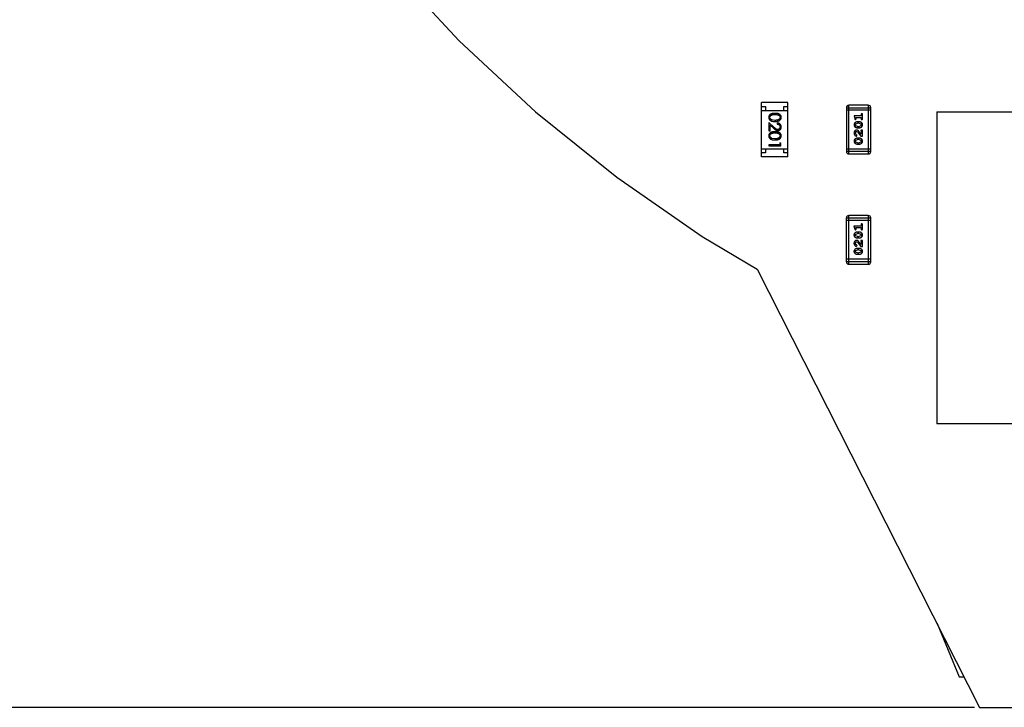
# Model space of a CAD drawing. Header units: millimetres. Extents: x -1 to 131, y 28 to 92.
# Tile 3 of 41: x 95 to 107, y 28 to 36. Entities that reach past the tile are written whole.
import ezdxf

# ---------------------------------------------------------------- set-up
doc = ezdxf.new("R2010")
doc.units = ezdxf.units.MM
doc.header["$LTSCALE"] = 1.21
doc.header["$MEASUREMENT"] = 0
doc.header["$PDMODE"] = 3
doc.header["$PDSIZE"] = 0.3125
doc.layers.get('0').update_dxf_attribs({"linetype": 'CONTINUOUS'})
doc.layers.get('DEFPOINTS').update_dxf_attribs({"linetype": 'CONTINUOUS'})
doc.layers.add('Dim', color=3, linetype='CONTINUOUS', lineweight=25)
doc.styles.get("Standard").update_dxf_attribs({"font": 'txt', "width": 0.8})
doc.dimstyles.get("Standard").update_dxf_attribs({"dimtxt": 0.15625, "dimasz": 0.1875, "dimexe": 0.125, "dimexo": 0.0625, "dimgap": 0.09, "dimtad": 0, "dimtih": 1, "dimtoh": 1, "dimzin": 4, "dimdsep": 46, "dimtxsty": 'Standard', "dimblk": '_FILLED', "dimblk1": '_FILLED', "dimblk2": '_FILLED', "dimcen": 0.09, "dimazin": 1, "dimtp": 0.01, "dimtm": 0.01, "dimtfac": 1, "dimtofl": 0, "dimtmove": 0, "dimatfit": 3, "dimldrblk": '_FILLED', "dimfxl": 1, "dimtolj": 1, "dimtzin": 4, "dimarcsym": 0})

# ---------------------------------------------------------------- blocks, each defined once
blk = doc.blocks.new('_FILLED')
at = {"color": 0, "linetype": 'ByBlock'}
blk.add_solid([(0, 0), (-1, 0.167), (-1, -0.167)], dxfattribs=at)
blk = doc.blocks.new('*D29')
at = {"color": 0, "linetype": 'ByBlock', "lineweight": -2}
for p, q in [((97.897, 42.365), (90.056, 42.365)), ((90.181, 42.365), (90.181, 36.548)), ((90.181, 27.617), (90.181, 33.435)), ((106.492, 27.617), (90.056, 27.617))]:
    blk.add_line(p, q, dxfattribs=at)
at = {"layer": 'DEFPOINTS', "color": 0, "linetype": 'ByBlock'}
for p in [(97.96, 42.365), (106.555, 27.617)]:
    blk.add_point(p, dxfattribs=at)
at = {"color": 0, "linetype": 'ByBlock', "lineweight": -2}
for p, rotation in [((90.181, 42.365), 90), ((90.181, 27.617), 270)]:
    blk.add_blockref('_FILLED', p, dxfattribs=dict(at, rotation=rotation))
at = {"color": 0, "linetype": 'ByBlock', "lineweight": -2, "insert": (90.181, 34.991), "char_height": 1, "attachment_point": 5, "rotation": 90}
blk.add_mtext('\\A1;14.75', dxfattribs=at)
blk = doc.blocks.new('*D30')
at = {"color": 0, "linetype": 'ByBlock', "lineweight": -2}
for p, q in [((101.122, 58.665), (87.635, 58.665)), ((87.76, 58.665), (87.76, 44.631)), ((87.76, 27.617), (87.76, 41.651)), ((106.492, 27.617), (87.635, 27.617))]:
    blk.add_line(p, q, dxfattribs=at)
at = {"layer": 'DEFPOINTS', "color": 0, "linetype": 'ByBlock'}
for p in [(101.185, 58.665), (106.555, 27.617)]:
    blk.add_point(p, dxfattribs=at)
at = {"color": 0, "linetype": 'ByBlock', "lineweight": -2}
for p, rotation in [((87.76, 58.665), 90), ((87.76, 27.617), 270)]:
    blk.add_blockref('_FILLED', p, dxfattribs=dict(at, rotation=rotation))
at = {"color": 0, "linetype": 'ByBlock', "lineweight": -2, "insert": (87.76, 43.141), "char_height": 1, "attachment_point": 5, "rotation": 90}
blk.add_mtext('\\A1;31.05', dxfattribs=at)

msp = doc.modelspace()

# ---------------------------------------------------------------- linework, layer by layer
at = {"color": 7, "linetype": 'Continuous'}
for p, q in [((99.157, 36.909), (100.045, 35.955)), ((100.045, 35.955), (100.999, 35.066)), ((104.154, 35.183), (103.824, 35.183)), ((103.824, 34.503), (103.824, 35.183)), ((103.824, 35.133), (103.874, 35.133)), ((103.874, 35.133), (103.874, 35.083)), ((104.104, 35.133), (104.154, 35.133)), ((104.104, 35.083), (104.104, 35.133)), ((104.154, 34.503), (104.154, 35.183)), ((104.888, 35.118), (105.193, 35.118)), ((104.888, 35.118), (104.888, 34.569)), ((105.162, 35.148), (104.918, 35.148)), ((104.918, 34.539), (104.918, 35.148)), ((105.162, 35.148), (105.162, 34.539)), ((105.193, 34.569), (105.193, 35.118)), ((100.999, 35.066), (102.014, 34.248)), ((103.824, 35.083), (104.154, 35.083)), ((105.193, 35.087), (104.888, 35.087)), ((105.072, 35.015), (104.984, 35.015)), ((104.984, 35.015), (104.994, 34.978)), ((105.007, 34.997), (105.072, 34.997)), ((105.011, 34.982), (105.007, 34.997)), ((105.072, 35.032), (105.072, 35.015)), ((105.072, 34.997), (105.072, 34.98)), ((105.089, 34.98), (105.089, 35.032)), ((106.021, 35.065), (107.521, 35.065)), ((106.021, 35.065), (106.021, 31.165)), ((103.982, 34.874), (103.919, 34.932)), ((103.919, 34.932), (103.919, 34.83)), ((103.935, 34.9), (103.975, 34.862)), ((103.935, 34.83), (103.935, 34.9)), ((103.994, 34.959), (103.957, 34.965)), ((104.023, 34.926), (104.023, 34.913)), ((105.001, 34.904), (105.006, 34.916)), ((105.007, 34.891), (105.001, 34.904)), ((105.003, 34.969), (105.012, 34.977)), ((105.006, 34.916), (105.029, 34.924)), ((105.029, 34.884), (105.007, 34.891)), ((105.012, 34.977), (105.011, 34.982)), ((105.046, 34.941), (105.028, 34.941)), ((105.028, 34.867), (105.046, 34.867)), ((105.046, 34.924), (105.029, 34.924)), ((105.029, 34.884), (105.046, 34.884)), ((105.046, 34.924), (105.068, 34.916)), ((105.068, 34.892), (105.046, 34.884)), ((105.068, 34.916), (105.073, 34.904)), ((105.073, 34.904), (105.068, 34.892)), ((103.919, 34.83), (103.935, 34.83)), ((105.006, 34.785), (105.001, 34.8)), ((105.015, 34.78), (105.006, 34.785)), ((105.013, 34.763), (105.021, 34.772)), ((105.015, 34.82), (105.025, 34.815)), ((105.021, 34.772), (105.015, 34.78)), ((105.025, 34.815), (105.07, 34.76)), ((105.072, 34.787), (105.045, 34.82)), ((105.069, 34.828), (105.072, 34.823)), ((105.07, 34.76), (105.089, 34.76)), ((105.072, 34.823), (105.072, 34.787)), ((105.089, 34.837), (105.081, 34.837)), ((105.089, 34.76), (105.089, 34.837)), ((104.054, 34.655), (103.919, 34.655)), ((103.919, 34.655), (103.919, 34.642)), ((103.919, 34.642), (104.069, 34.642)), ((103.994, 34.728), (103.957, 34.734)), ((104.069, 34.669), (104.054, 34.678)), ((104.054, 34.678), (104.054, 34.655)), ((104.069, 34.642), (104.069, 34.669)), ((105.001, 34.699), (105.006, 34.711)), ((105.007, 34.687), (105.001, 34.699)), ((105.006, 34.711), (105.029, 34.719)), ((105.029, 34.68), (105.007, 34.687)), ((105.046, 34.736), (105.028, 34.736)), ((105.028, 34.662), (105.046, 34.662)), ((105.046, 34.719), (105.029, 34.719)), ((105.029, 34.68), (105.046, 34.68)), ((105.046, 34.719), (105.068, 34.712)), ((105.068, 34.687), (105.046, 34.68)), ((105.068, 34.712), (105.073, 34.699)), ((105.073, 34.699), (105.068, 34.687)), ((103.824, 34.603), (104.154, 34.603)), ((103.874, 34.553), (103.824, 34.553)), ((104.154, 34.503), (103.824, 34.503)), ((103.874, 34.603), (103.874, 34.553)), ((104.104, 34.553), (104.104, 34.603)), ((104.154, 34.553), (104.104, 34.553)), ((105.193, 34.599), (104.888, 34.599)), ((105.193, 34.569), (104.888, 34.569)), ((104.918, 34.539), (105.162, 34.539)), ((102.014, 34.248), (103.085, 33.505)), ((105.162, 33.769), (104.918, 33.769)), ((104.918, 33.16), (104.918, 33.769)), ((105.162, 33.769), (105.162, 33.16)), ((104.887, 33.739), (105.192, 33.739)), ((104.887, 33.739), (104.887, 33.19)), ((105.192, 33.708), (104.887, 33.708)), ((105.071, 33.636), (104.983, 33.636)), ((104.983, 33.636), (104.993, 33.599)), ((105.071, 33.653), (105.071, 33.636)), ((105.089, 33.601), (105.089, 33.653)), ((105.192, 33.19), (105.192, 33.739)), ((105, 33.525), (105.006, 33.537)), ((105.006, 33.513), (105, 33.525)), ((105.002, 33.59), (105.011, 33.598)), ((105.006, 33.619), (105.071, 33.619)), ((105.01, 33.604), (105.006, 33.619)), ((105.006, 33.537), (105.028, 33.545)), ((105.028, 33.505), (105.006, 33.513)), ((105.011, 33.598), (105.01, 33.604)), ((105.046, 33.562), (105.028, 33.562)), ((105.045, 33.545), (105.028, 33.545)), ((105.028, 33.505), (105.045, 33.505)), ((105.045, 33.545), (105.067, 33.537)), ((105.068, 33.513), (105.045, 33.505)), ((105.067, 33.537), (105.073, 33.525)), ((105.073, 33.525), (105.068, 33.513)), ((105.071, 33.619), (105.071, 33.601)), ((103.085, 33.505), (103.771, 33.099)), ((105.006, 33.407), (105, 33.421)), ((105.014, 33.402), (105.006, 33.407)), ((105.013, 33.384), (105.021, 33.393)), ((105.021, 33.393), (105.014, 33.402)), ((105.015, 33.441), (105.025, 33.436)), ((105.025, 33.436), (105.07, 33.381)), ((105.028, 33.488), (105.046, 33.488)), ((105.071, 33.408), (105.044, 33.441)), ((105.068, 33.45), (105.071, 33.444)), ((105.071, 33.444), (105.071, 33.408)), ((105.089, 33.458), (105.081, 33.458)), ((105.089, 33.381), (105.089, 33.458)), ((105, 33.32), (105.006, 33.333)), ((105.006, 33.308), (105, 33.32)), ((105.006, 33.333), (105.028, 33.34)), ((105.028, 33.301), (105.006, 33.308)), ((105.046, 33.358), (105.028, 33.358)), ((105.045, 33.34), (105.028, 33.34)), ((105.028, 33.301), (105.045, 33.301)), ((105.028, 33.284), (105.046, 33.284)), ((105.045, 33.34), (105.067, 33.333)), ((105.068, 33.309), (105.045, 33.301)), ((105.067, 33.333), (105.073, 33.321)), ((105.073, 33.321), (105.068, 33.309)), ((105.07, 33.381), (105.089, 33.381)), ((105.192, 33.221), (104.887, 33.221)), ((105.192, 33.19), (104.887, 33.19)), ((104.918, 33.16), (105.162, 33.16)), ((103.771, 33.099), (106.555, 27.617)), ((107.521, 31.165), (106.021, 31.165)), ((106.023, 28.664), (106.298, 28)), ((106.298, 28), (106.36, 28)), ((106.555, 27.617), (119.361, 27.617))]:
    msp.add_line(p, q, dxfattribs=at)
for centre, start, end in [((104.918, 35.118), 90, 180), ((105.162, 35.118), 0, 90), ((104.918, 34.569), 180, 270), ((105.162, 34.569), 270, 0), ((104.918, 33.739), 90, 180), ((105.162, 33.739), 0, 90), ((104.918, 33.19), 180, 270), ((105.162, 33.19), 270, 0)]:
    msp.add_arc(centre, 0.0305, start, end, dxfattribs=at)
for points, knots in [([(103.994, 35.047), (103.992, 35.047), (103.987, 35.047), (103.981, 35.047), (103.974, 35.046), (103.968, 35.046), (103.963, 35.045), (103.958, 35.044), (103.953, 35.042), (103.949, 35.041), (103.945, 35.039), (103.941, 35.037), (103.937, 35.035), (103.934, 35.033), (103.931, 35.031), (103.928, 35.028), (103.926, 35.026), (103.924, 35.023), (103.922, 35.02), (103.92, 35.017), (103.919, 35.014), (103.918, 35.011), (103.917, 35.007), (103.916, 35.004), (103.916, 35.001), (103.916, 34.998), (103.916, 34.997)], [0, 0, 0, 0, 0.068113, 0.132564, 0.193427, 0.250218, 0.303569, 0.353576, 0.400235, 0.443586, 0.484619, 0.524292, 0.56238, 0.599049, 0.63494, 0.669782, 0.704009, 0.737842, 0.771098, 0.803896, 0.836415, 0.868639, 0.900715, 0.933378, 0.966213, 1, 1, 1, 1]), ([(103.916, 34.997), (103.916, 34.996), (103.916, 34.994), (103.916, 34.99), (103.917, 34.987), (103.918, 34.983), (103.919, 34.98), (103.92, 34.977), (103.922, 34.974), (103.924, 34.971), (103.926, 34.968), (103.929, 34.965), (103.932, 34.963), (103.935, 34.96), (103.938, 34.958), (103.942, 34.956), (103.945, 34.954), (103.949, 34.952), (103.954, 34.95), (103.959, 34.949), (103.964, 34.948), (103.969, 34.947), (103.975, 34.946), (103.981, 34.946), (103.988, 34.945), (103.992, 34.945), (103.994, 34.945)], [0, 0, 0, 0, 0.033824, 0.067298, 0.10028, 0.133019, 0.165736, 0.198792, 0.232372, 0.266409, 0.301016, 0.336196, 0.371972, 0.408574, 0.446394, 0.485225, 0.525372, 0.567224, 0.611081, 0.65775, 0.70702, 0.759235, 0.814484, 0.873227, 0.934937, 1, 1, 1, 1]), ([(103.931, 34.997), (103.931, 34.998), (103.931, 35.002), (103.933, 35.007), (103.935, 35.011), (103.937, 35.015), (103.939, 35.018), (103.941, 35.02), (103.943, 35.022), (103.946, 35.024), (103.948, 35.025), (103.951, 35.027), (103.954, 35.028), (103.957, 35.029), (103.96, 35.03), (103.964, 35.031), (103.968, 35.032), (103.973, 35.033), (103.978, 35.033), (103.983, 35.034), (103.989, 35.034), (103.992, 35.034), (103.994, 35.034)], [0, 0, 0, 0, 0.060034, 0.120278, 0.182348, 0.247919, 0.281641, 0.315701, 0.350322, 0.385703, 0.421819, 0.459196, 0.497866, 0.538301, 0.58121, 0.628183, 0.679403, 0.734699, 0.794074, 0.858416, 0.927049, 1, 1, 1, 1]), ([(103.957, 34.965), (103.956, 34.965), (103.954, 34.966), (103.951, 34.967), (103.948, 34.968), (103.945, 34.97), (103.943, 34.972), (103.941, 34.974), (103.939, 34.976), (103.937, 34.978), (103.934, 34.982), (103.932, 34.987), (103.931, 34.992), (103.931, 34.995), (103.931, 34.997)], [0, 0, 0, 0, 0.075949, 0.148549, 0.218996, 0.286119, 0.351826, 0.416074, 0.478265, 0.540325, 0.660405, 0.774606, 0.887187, 1, 1, 1, 1]), ([(104.073, 34.997), (104.073, 34.998), (104.073, 35.001), (104.073, 35.004), (104.072, 35.008), (104.071, 35.011), (104.07, 35.014), (104.069, 35.017), (104.067, 35.02), (104.065, 35.023), (104.063, 35.026), (104.06, 35.029), (104.058, 35.031), (104.055, 35.033), (104.051, 35.036), (104.048, 35.038), (104.044, 35.039), (104.04, 35.041), (104.036, 35.043), (104.031, 35.044), (104.026, 35.045), (104.021, 35.046), (104.015, 35.046), (104.008, 35.047), (104.001, 35.047), (103.997, 35.047), (103.994, 35.047)], [0, 0, 0, 0, 0.033742, 0.066533, 0.099153, 0.13154, 0.164087, 0.196563, 0.229707, 0.263315, 0.297504, 0.331686, 0.366482, 0.4021, 0.438958, 0.476748, 0.515985, 0.556589, 0.599519, 0.645765, 0.695487, 0.748721, 0.805687, 0.866754, 0.931405, 1, 1, 1, 1]), ([(103.994, 35.034), (103.996, 35.034), (104, 35.034), (104.006, 35.034), (104.011, 35.033), (104.016, 35.033), (104.021, 35.032), (104.025, 35.031), (104.029, 35.03), (104.032, 35.029), (104.035, 35.028), (104.038, 35.027), (104.041, 35.025), (104.043, 35.024), (104.046, 35.022), (104.048, 35.02), (104.05, 35.018), (104.052, 35.015), (104.054, 35.011), (104.056, 35.007), (104.058, 35.002), (104.058, 34.998), (104.058, 34.997)], [0, 0, 0, 0, 0.073302, 0.142286, 0.206253, 0.266017, 0.321612, 0.372532, 0.419497, 0.462398, 0.502825, 0.541489, 0.579034, 0.615143, 0.650298, 0.684912, 0.718701, 0.752189, 0.817245, 0.879117, 0.939613, 1, 1, 1, 1]), ([(104.058, 34.997), (104.058, 34.995), (104.058, 34.992), (104.056, 34.987), (104.054, 34.982), (104.052, 34.979), (104.05, 34.976), (104.048, 34.974), (104.045, 34.972), (104.043, 34.97), (104.04, 34.968), (104.037, 34.967), (104.034, 34.965), (104.031, 34.964), (104.027, 34.963), (104.023, 34.962), (104.019, 34.961), (104.014, 34.96), (104.01, 34.96), (104.005, 34.959), (104, 34.959), (103.996, 34.959), (103.994, 34.959)], [0, 0, 0, 0, 0.059689, 0.119507, 0.181075, 0.246162, 0.279894, 0.314468, 0.350403, 0.387474, 0.426147, 0.466624, 0.508745, 0.553328, 0.600058, 0.649177, 0.700552, 0.754894, 0.811825, 0.871514, 0.934319, 1, 1, 1, 1]), ([(103.994, 34.945), (103.997, 34.945), (104.001, 34.945), (104.008, 34.946), (104.014, 34.946), (104.02, 34.947), (104.025, 34.948), (104.03, 34.949), (104.035, 34.951), (104.04, 34.952), (104.044, 34.954), (104.047, 34.956), (104.051, 34.958), (104.054, 34.96), (104.057, 34.963), (104.06, 34.965), (104.063, 34.968), (104.065, 34.971), (104.067, 34.974), (104.069, 34.977), (104.07, 34.98), (104.071, 34.983), (104.072, 34.987), (104.073, 34.99), (104.073, 34.994), (104.073, 34.996), (104.073, 34.997)], [0, 0, 0, 0, 0.065278, 0.127205, 0.186168, 0.241675, 0.294115, 0.343609, 0.390387, 0.434463, 0.476646, 0.517002, 0.555936, 0.593716, 0.630057, 0.665601, 0.700745, 0.734917, 0.768681, 0.802087, 0.834849, 0.867433, 0.900138, 0.932806, 0.966212, 1, 1, 1, 1]), ([(105.08, 35.043), (105.08, 35.043), (105.079, 35.043), (105.077, 35.042), (105.075, 35.042), (105.074, 35.04), (105.073, 35.039), (105.072, 35.037), (105.072, 35.035), (105.072, 35.033), (105.072, 35.032)], [0, 0, 0, 0, 0.11517, 0.223509, 0.328254, 0.438012, 0.553651, 0.682263, 0.830856, 1, 1, 1, 1]), ([(105.089, 35.032), (105.089, 35.033), (105.089, 35.035), (105.089, 35.037), (105.088, 35.039), (105.087, 35.04), (105.085, 35.042), (105.084, 35.042), (105.082, 35.043), (105.081, 35.043), (105.08, 35.043)], [0, 0, 0, 0, 0.169012, 0.317488, 0.445429, 0.560977, 0.67065, 0.776666, 0.88492, 1, 1, 1, 1]), ([(103.975, 34.862), (103.976, 34.861), (103.979, 34.858), (103.984, 34.854), (103.988, 34.851), (103.992, 34.847), (103.995, 34.845), (103.999, 34.842), (104.002, 34.84), (104.006, 34.838), (104.01, 34.835), (104.016, 34.833), (104.022, 34.832), (104.027, 34.832), (104.029, 34.832)], [0, 0, 0, 0, 0.09953, 0.192079, 0.277712, 0.357454, 0.429648, 0.495771, 0.555538, 0.608657, 0.707578, 0.804328, 0.901298, 1, 1, 1, 1]), ([(104.027, 34.845), (104.026, 34.845), (104.023, 34.846), (104.018, 34.847), (104.013, 34.848), (104.009, 34.85), (104.006, 34.852), (104.004, 34.854), (104.001, 34.857), (103.997, 34.859), (103.994, 34.862), (103.99, 34.866), (103.986, 34.87), (103.983, 34.872), (103.982, 34.874)], [0, 0, 0, 0, 0.088014, 0.174976, 0.2638, 0.355443, 0.406413, 0.465519, 0.533076, 0.609353, 0.693899, 0.787171, 0.889197, 1, 1, 1, 1]), ([(104.073, 34.877), (104.073, 34.879), (104.073, 34.882), (104.072, 34.887), (104.071, 34.892), (104.07, 34.896), (104.068, 34.9), (104.065, 34.904), (104.063, 34.908), (104.059, 34.912), (104.056, 34.915), (104.052, 34.918), (104.048, 34.92), (104.043, 34.922), (104.039, 34.924), (104.034, 34.925), (104.029, 34.926), (104.025, 34.926), (104.023, 34.926)], [0, 0, 0, 0, 0.06445, 0.126725, 0.187421, 0.247417, 0.306749, 0.366595, 0.427749, 0.490235, 0.553031, 0.614805, 0.676505, 0.738096, 0.801021, 0.864897, 0.931209, 1, 1, 1, 1]), ([(104.023, 34.913), (104.025, 34.913), (104.027, 34.912), (104.031, 34.912), (104.035, 34.911), (104.038, 34.909), (104.041, 34.908), (104.044, 34.906), (104.046, 34.904), (104.049, 34.902), (104.051, 34.899), (104.053, 34.897), (104.054, 34.894), (104.056, 34.891), (104.057, 34.888), (104.057, 34.885), (104.058, 34.881), (104.058, 34.879), (104.058, 34.878)], [0, 0, 0, 0, 0.073648, 0.143686, 0.210962, 0.275557, 0.338064, 0.399311, 0.4594, 0.51934, 0.579024, 0.637809, 0.695959, 0.754122, 0.813113, 0.873453, 0.935561, 1, 1, 1, 1]), ([(104.058, 34.878), (104.058, 34.877), (104.058, 34.875), (104.057, 34.871), (104.057, 34.868), (104.056, 34.865), (104.054, 34.862), (104.053, 34.86), (104.051, 34.857), (104.049, 34.855), (104.047, 34.853), (104.044, 34.851), (104.042, 34.849), (104.039, 34.848), (104.036, 34.847), (104.033, 34.846), (104.031, 34.845), (104.028, 34.845), (104.027, 34.845)], [0, 0, 0, 0, 0.068027, 0.133505, 0.19695, 0.26027, 0.322741, 0.384982, 0.448465, 0.513424, 0.578224, 0.640011, 0.700094, 0.760067, 0.819012, 0.877878, 0.938035, 1, 1, 1, 1]), ([(104.029, 34.832), (104.03, 34.832), (104.033, 34.832), (104.037, 34.833), (104.042, 34.834), (104.046, 34.835), (104.049, 34.837), (104.053, 34.839), (104.057, 34.841), (104.06, 34.844), (104.063, 34.848), (104.066, 34.851), (104.068, 34.855), (104.07, 34.859), (104.071, 34.863), (104.073, 34.868), (104.073, 34.872), (104.073, 34.876), (104.073, 34.877)], [0, 0, 0, 0, 0.06271, 0.123347, 0.183401, 0.242828, 0.302097, 0.36242, 0.423725, 0.487032, 0.550491, 0.612709, 0.674265, 0.73617, 0.799211, 0.863483, 0.930525, 1, 1, 1, 1]), ([(105.028, 34.941), (105.027, 34.941), (105.025, 34.941), (105.022, 34.94), (105.019, 34.94), (105.016, 34.939), (105.013, 34.938), (105.01, 34.937), (105.007, 34.936), (105.004, 34.934), (105.001, 34.933), (104.998, 34.931), (104.996, 34.93), (104.994, 34.928), (104.992, 34.926), (104.99, 34.924), (104.989, 34.923), (104.987, 34.92), (104.986, 34.917), (104.985, 34.913), (104.984, 34.908), (104.984, 34.905), (104.984, 34.904)], [0, 0, 0, 0, 0.049855, 0.099516, 0.148482, 0.19758, 0.246804, 0.296268, 0.346517, 0.397047, 0.446826, 0.49336, 0.537801, 0.579207, 0.617974, 0.654833, 0.689171, 0.722088, 0.786392, 0.853518, 0.924186, 1, 1, 1, 1]), ([(104.984, 34.904), (104.984, 34.902), (104.984, 34.899), (104.984, 34.895), (104.986, 34.892), (104.987, 34.888), (104.989, 34.885), (104.992, 34.882), (104.995, 34.879), (104.998, 34.876), (105.002, 34.874), (105.005, 34.872), (105.009, 34.871), (105.013, 34.869), (105.017, 34.868), (105.02, 34.867), (105.024, 34.867), (105.027, 34.867), (105.028, 34.867)], [0, 0, 0, 0, 0.06692, 0.130834, 0.19258, 0.252759, 0.312631, 0.373411, 0.436359, 0.501894, 0.568244, 0.632472, 0.69556, 0.757163, 0.818592, 0.878885, 0.939235, 1, 1, 1, 1]), ([(104.994, 34.978), (104.994, 34.977), (104.994, 34.976), (104.995, 34.974), (104.996, 34.972), (104.997, 34.971), (104.998, 34.97), (105, 34.97), (105.001, 34.969), (105.002, 34.969), (105.003, 34.969)], [0, 0, 0, 0, 0.187321, 0.344927, 0.475328, 0.579604, 0.674244, 0.773631, 0.882025, 1, 1, 1, 1]), ([(105.091, 34.904), (105.091, 34.905), (105.091, 34.908), (105.09, 34.912), (105.089, 34.916), (105.087, 34.92), (105.085, 34.923), (105.083, 34.926), (105.08, 34.929), (105.076, 34.931), (105.073, 34.934), (105.069, 34.935), (105.065, 34.937), (105.061, 34.939), (105.058, 34.94), (105.054, 34.94), (105.05, 34.941), (105.047, 34.941), (105.046, 34.941)], [0, 0, 0, 0, 0.067217, 0.131051, 0.19272, 0.252824, 0.312745, 0.373449, 0.436041, 0.501494, 0.567761, 0.632087, 0.695096, 0.757109, 0.817993, 0.878657, 0.939311, 1, 1, 1, 1]), ([(105.046, 34.867), (105.047, 34.867), (105.049, 34.867), (105.052, 34.867), (105.056, 34.868), (105.059, 34.868), (105.062, 34.869), (105.065, 34.87), (105.068, 34.872), (105.07, 34.873), (105.073, 34.875), (105.076, 34.876), (105.078, 34.878), (105.08, 34.88), (105.082, 34.881), (105.084, 34.883), (105.085, 34.885), (105.087, 34.887), (105.088, 34.89), (105.09, 34.895), (105.09, 34.899), (105.091, 34.902), (105.091, 34.904)], [0, 0, 0, 0, 0.049886, 0.09882, 0.148132, 0.19689, 0.246038, 0.295176, 0.345305, 0.395692, 0.445312, 0.491875, 0.535813, 0.577009, 0.616081, 0.652689, 0.687585, 0.720206, 0.785062, 0.85223, 0.923759, 1, 1, 1, 1]), ([(105.072, 34.98), (105.072, 34.979), (105.072, 34.978), (105.072, 34.975), (105.073, 34.973), (105.074, 34.972), (105.075, 34.971), (105.077, 34.97), (105.079, 34.969), (105.08, 34.969), (105.08, 34.969)], [0, 0, 0, 0, 0.169102, 0.317658, 0.446239, 0.563118, 0.671828, 0.776546, 0.884858, 1, 1, 1, 1]), ([(105.08, 34.969), (105.081, 34.969), (105.082, 34.969), (105.084, 34.97), (105.085, 34.971), (105.087, 34.972), (105.088, 34.973), (105.089, 34.975), (105.089, 34.978), (105.089, 34.979), (105.089, 34.98)], [0, 0, 0, 0, 0.115051, 0.223278, 0.329269, 0.437893, 0.554681, 0.682591, 0.83103, 1, 1, 1, 1]), ([(103.994, 34.817), (103.992, 34.817), (103.987, 34.817), (103.981, 34.816), (103.974, 34.816), (103.968, 34.815), (103.963, 34.814), (103.958, 34.813), (103.953, 34.812), (103.949, 34.81), (103.945, 34.808), (103.941, 34.807), (103.937, 34.805), (103.934, 34.802), (103.931, 34.8), (103.928, 34.798), (103.926, 34.795), (103.924, 34.792), (103.922, 34.789), (103.92, 34.786), (103.919, 34.783), (103.918, 34.78), (103.917, 34.777), (103.916, 34.773), (103.916, 34.77), (103.916, 34.768), (103.916, 34.766)], [0, 0, 0, 0, 0.068113, 0.132564, 0.193427, 0.250218, 0.303569, 0.353576, 0.400235, 0.443586, 0.484619, 0.524292, 0.56238, 0.599049, 0.63494, 0.669782, 0.704009, 0.737842, 0.771098, 0.803896, 0.836415, 0.868639, 0.900715, 0.933378, 0.966213, 1, 1, 1, 1]), ([(103.916, 34.766), (103.916, 34.765), (103.916, 34.763), (103.916, 34.759), (103.917, 34.756), (103.918, 34.753), (103.919, 34.749), (103.92, 34.746), (103.922, 34.743), (103.924, 34.74), (103.926, 34.737), (103.929, 34.734), (103.932, 34.732), (103.935, 34.729), (103.938, 34.727), (103.942, 34.725), (103.945, 34.723), (103.949, 34.721), (103.954, 34.72), (103.959, 34.718), (103.964, 34.717), (103.969, 34.716), (103.975, 34.716), (103.981, 34.715), (103.988, 34.715), (103.992, 34.715), (103.994, 34.715)], [0, 0, 0, 0, 0.033824, 0.067298, 0.10028, 0.133019, 0.165736, 0.198792, 0.232372, 0.266409, 0.301016, 0.336196, 0.371972, 0.408574, 0.446394, 0.485225, 0.525372, 0.567224, 0.611081, 0.65775, 0.70702, 0.759235, 0.814484, 0.873227, 0.934937, 1, 1, 1, 1]), ([(103.931, 34.766), (103.931, 34.768), (103.931, 34.771), (103.933, 34.776), (103.935, 34.781), (103.937, 34.784), (103.939, 34.787), (103.941, 34.789), (103.943, 34.791), (103.946, 34.793), (103.948, 34.794), (103.951, 34.796), (103.954, 34.797), (103.957, 34.799), (103.96, 34.8), (103.964, 34.801), (103.968, 34.801), (103.973, 34.802), (103.978, 34.802), (103.983, 34.803), (103.989, 34.803), (103.992, 34.803), (103.994, 34.803)], [0, 0, 0, 0, 0.060034, 0.120278, 0.182348, 0.247919, 0.281641, 0.315701, 0.350322, 0.385703, 0.421819, 0.459196, 0.497866, 0.538301, 0.58121, 0.628183, 0.679403, 0.734699, 0.794074, 0.858416, 0.927049, 1, 1, 1, 1]), ([(103.957, 34.734), (103.956, 34.734), (103.954, 34.735), (103.951, 34.736), (103.948, 34.738), (103.945, 34.739), (103.943, 34.741), (103.941, 34.743), (103.939, 34.745), (103.937, 34.748), (103.934, 34.751), (103.932, 34.756), (103.931, 34.761), (103.931, 34.764), (103.931, 34.766)], [0, 0, 0, 0, 0.075949, 0.148549, 0.218996, 0.286119, 0.351826, 0.416074, 0.478265, 0.540325, 0.660405, 0.774606, 0.887187, 1, 1, 1, 1]), ([(104.073, 34.766), (104.073, 34.768), (104.073, 34.77), (104.073, 34.773), (104.072, 34.777), (104.071, 34.78), (104.07, 34.783), (104.069, 34.786), (104.067, 34.789), (104.065, 34.792), (104.063, 34.795), (104.06, 34.798), (104.058, 34.8), (104.055, 34.803), (104.051, 34.805), (104.048, 34.807), (104.044, 34.809), (104.04, 34.81), (104.036, 34.812), (104.031, 34.813), (104.026, 34.814), (104.021, 34.815), (104.015, 34.816), (104.008, 34.816), (104.001, 34.817), (103.997, 34.817), (103.994, 34.817)], [0, 0, 0, 0, 0.033742, 0.066533, 0.099153, 0.13154, 0.164087, 0.196563, 0.229707, 0.263315, 0.297504, 0.331686, 0.366482, 0.4021, 0.438958, 0.476748, 0.515985, 0.556589, 0.599519, 0.645765, 0.695487, 0.748721, 0.805687, 0.866754, 0.931405, 1, 1, 1, 1]), ([(103.994, 34.803), (103.996, 34.803), (104, 34.803), (104.006, 34.803), (104.011, 34.802), (104.016, 34.802), (104.021, 34.801), (104.025, 34.801), (104.029, 34.8), (104.032, 34.799), (104.035, 34.797), (104.038, 34.796), (104.041, 34.794), (104.043, 34.793), (104.046, 34.791), (104.048, 34.789), (104.05, 34.787), (104.052, 34.784), (104.054, 34.781), (104.056, 34.776), (104.058, 34.771), (104.058, 34.768), (104.058, 34.766)], [0, 0, 0, 0, 0.073302, 0.142286, 0.206253, 0.266017, 0.321612, 0.372532, 0.419497, 0.462398, 0.502825, 0.541489, 0.579034, 0.615143, 0.650298, 0.684912, 0.718701, 0.752189, 0.817245, 0.879117, 0.939613, 1, 1, 1, 1]), ([(104.058, 34.766), (104.058, 34.764), (104.058, 34.761), (104.056, 34.756), (104.054, 34.752), (104.052, 34.748), (104.05, 34.745), (104.048, 34.743), (104.045, 34.741), (104.043, 34.739), (104.04, 34.737), (104.037, 34.736), (104.034, 34.734), (104.031, 34.733), (104.027, 34.732), (104.023, 34.731), (104.019, 34.73), (104.014, 34.729), (104.01, 34.729), (104.005, 34.728), (104, 34.728), (103.996, 34.728), (103.994, 34.728)], [0, 0, 0, 0, 0.059689, 0.119507, 0.181075, 0.246162, 0.279894, 0.314468, 0.350403, 0.387474, 0.426147, 0.466624, 0.508745, 0.553328, 0.600058, 0.649177, 0.700552, 0.754894, 0.811825, 0.871514, 0.934319, 1, 1, 1, 1]), ([(103.994, 34.715), (103.997, 34.715), (104.001, 34.715), (104.008, 34.715), (104.014, 34.716), (104.02, 34.716), (104.025, 34.717), (104.03, 34.718), (104.035, 34.72), (104.04, 34.721), (104.044, 34.723), (104.047, 34.725), (104.051, 34.727), (104.054, 34.729), (104.057, 34.732), (104.06, 34.734), (104.063, 34.737), (104.065, 34.74), (104.067, 34.743), (104.069, 34.746), (104.07, 34.749), (104.071, 34.753), (104.072, 34.756), (104.073, 34.759), (104.073, 34.763), (104.073, 34.765), (104.073, 34.766)], [0, 0, 0, 0, 0.065278, 0.127205, 0.186168, 0.241675, 0.294115, 0.343609, 0.390387, 0.434463, 0.476646, 0.517002, 0.555936, 0.593716, 0.630057, 0.665601, 0.700745, 0.734917, 0.768681, 0.802087, 0.834849, 0.867433, 0.900138, 0.932806, 0.966212, 1, 1, 1, 1]), ([(105.016, 34.837), (105.015, 34.837), (105.013, 34.837), (105.01, 34.836), (105.007, 34.836), (105.004, 34.834), (105.001, 34.833), (104.998, 34.831), (104.996, 34.829), (104.993, 34.827), (104.991, 34.824), (104.989, 34.821), (104.987, 34.818), (104.986, 34.815), (104.985, 34.812), (104.984, 34.808), (104.984, 34.804), (104.984, 34.802), (104.984, 34.8)], [0, 0, 0, 0, 0.060981, 0.120256, 0.178148, 0.236115, 0.293993, 0.352864, 0.413358, 0.476056, 0.539296, 0.602396, 0.665116, 0.728325, 0.792919, 0.859317, 0.928302, 1, 1, 1, 1]), ([(104.984, 34.8), (104.984, 34.799), (104.984, 34.795), (104.985, 34.79), (104.986, 34.786), (104.988, 34.781), (104.991, 34.777), (104.993, 34.773), (104.997, 34.77), (105, 34.768), (105.004, 34.766), (105.007, 34.764), (105.01, 34.763), (105.012, 34.763), (105.013, 34.763)], [0, 0, 0, 0, 0.098286, 0.193983, 0.289056, 0.384352, 0.477435, 0.566197, 0.652355, 0.737986, 0.818188, 0.887401, 0.94802, 1, 1, 1, 1]), ([(105.001, 34.8), (105.001, 34.802), (105.001, 34.804), (105.002, 34.808), (105.003, 34.812), (105.005, 34.814), (105.007, 34.817), (105.01, 34.818), (105.013, 34.819), (105.015, 34.82), (105.015, 34.82)], [0, 0, 0, 0, 0.156344, 0.299348, 0.4327, 0.561, 0.682299, 0.791883, 0.89611, 1, 1, 1, 1]), ([(105.045, 34.82), (105.044, 34.821), (105.042, 34.823), (105.04, 34.825), (105.038, 34.827), (105.036, 34.829), (105.034, 34.831), (105.032, 34.832), (105.031, 34.833), (105.029, 34.834), (105.026, 34.835), (105.023, 34.836), (105.02, 34.837), (105.018, 34.837), (105.016, 34.837)], [0, 0, 0, 0, 0.103002, 0.197728, 0.285279, 0.365235, 0.437224, 0.502446, 0.560545, 0.611446, 0.707576, 0.80349, 0.900532, 1, 1, 1, 1]), ([(105.081, 34.837), (105.08, 34.837), (105.078, 34.837), (105.075, 34.837), (105.073, 34.836), (105.071, 34.835), (105.07, 34.833), (105.069, 34.832), (105.069, 34.83), (105.069, 34.829), (105.069, 34.828)], [0, 0, 0, 0, 0.1844, 0.34094, 0.473574, 0.586824, 0.690029, 0.789175, 0.890445, 1, 1, 1, 1]), ([(105.028, 34.736), (105.027, 34.736), (105.025, 34.736), (105.022, 34.736), (105.019, 34.735), (105.016, 34.735), (105.013, 34.734), (105.01, 34.733), (105.007, 34.731), (105.004, 34.73), (105.001, 34.728), (104.998, 34.727), (104.996, 34.725), (104.994, 34.723), (104.992, 34.722), (104.99, 34.72), (104.989, 34.718), (104.987, 34.716), (104.986, 34.713), (104.985, 34.709), (104.984, 34.704), (104.984, 34.701), (104.984, 34.699)], [0, 0, 0, 0, 0.049855, 0.099516, 0.148482, 0.19758, 0.246804, 0.296268, 0.346517, 0.397047, 0.446826, 0.49336, 0.537801, 0.579207, 0.617974, 0.654833, 0.689171, 0.722088, 0.786392, 0.853518, 0.924186, 1, 1, 1, 1]), ([(104.984, 34.699), (104.984, 34.698), (104.984, 34.695), (104.984, 34.691), (104.986, 34.687), (104.987, 34.683), (104.989, 34.68), (104.992, 34.677), (104.995, 34.674), (104.998, 34.672), (105.002, 34.67), (105.005, 34.668), (105.009, 34.666), (105.013, 34.665), (105.017, 34.664), (105.02, 34.663), (105.024, 34.662), (105.027, 34.662), (105.028, 34.662)], [0, 0, 0, 0, 0.06692, 0.130834, 0.19258, 0.252759, 0.312631, 0.373411, 0.436359, 0.501894, 0.568244, 0.632472, 0.69556, 0.757163, 0.818592, 0.878885, 0.939235, 1, 1, 1, 1]), ([(105.091, 34.699), (105.091, 34.701), (105.091, 34.704), (105.09, 34.708), (105.089, 34.712), (105.087, 34.715), (105.085, 34.719), (105.083, 34.722), (105.08, 34.724), (105.076, 34.727), (105.073, 34.729), (105.069, 34.731), (105.065, 34.733), (105.061, 34.734), (105.058, 34.735), (105.054, 34.736), (105.05, 34.736), (105.047, 34.736), (105.046, 34.736)], [0, 0, 0, 0, 0.067217, 0.131051, 0.19272, 0.252824, 0.312745, 0.373449, 0.436041, 0.501494, 0.567761, 0.632087, 0.695096, 0.757109, 0.817993, 0.878657, 0.939311, 1, 1, 1, 1]), ([(105.046, 34.662), (105.047, 34.662), (105.049, 34.662), (105.052, 34.663), (105.056, 34.663), (105.059, 34.664), (105.062, 34.665), (105.065, 34.666), (105.068, 34.667), (105.07, 34.669), (105.073, 34.67), (105.076, 34.672), (105.078, 34.674), (105.08, 34.675), (105.082, 34.677), (105.084, 34.679), (105.085, 34.68), (105.087, 34.683), (105.088, 34.686), (105.09, 34.69), (105.09, 34.695), (105.091, 34.698), (105.091, 34.699)], [0, 0, 0, 0, 0.049886, 0.09882, 0.148132, 0.19689, 0.246038, 0.295176, 0.345305, 0.395692, 0.445312, 0.491875, 0.535813, 0.577009, 0.616081, 0.652689, 0.687585, 0.720206, 0.785062, 0.85223, 0.923759, 1, 1, 1, 1]), ([(105.08, 33.664), (105.079, 33.664), (105.078, 33.664), (105.076, 33.664), (105.075, 33.663), (105.074, 33.662), (105.073, 33.66), (105.072, 33.658), (105.071, 33.656), (105.071, 33.654), (105.071, 33.653)], [0, 0, 0, 0, 0.11517, 0.223509, 0.328254, 0.438012, 0.553651, 0.682263, 0.830856, 1, 1, 1, 1]), ([(105.089, 33.653), (105.089, 33.654), (105.089, 33.656), (105.088, 33.658), (105.087, 33.66), (105.086, 33.662), (105.085, 33.663), (105.083, 33.664), (105.082, 33.664), (105.081, 33.664), (105.08, 33.664)], [0, 0, 0, 0, 0.169012, 0.317488, 0.445429, 0.560977, 0.67065, 0.776666, 0.88492, 1, 1, 1, 1]), ([(105.028, 33.562), (105.027, 33.562), (105.025, 33.562), (105.021, 33.562), (105.018, 33.561), (105.015, 33.56), (105.012, 33.56), (105.009, 33.558), (105.006, 33.557), (105.003, 33.556), (105.001, 33.554), (104.998, 33.552), (104.996, 33.551), (104.994, 33.549), (104.992, 33.547), (104.99, 33.546), (104.989, 33.544), (104.987, 33.542), (104.985, 33.538), (104.984, 33.534), (104.983, 33.53), (104.983, 33.527), (104.983, 33.525)], [0, 0, 0, 0, 0.049855, 0.099516, 0.148482, 0.19758, 0.246804, 0.296268, 0.346517, 0.397047, 0.446826, 0.49336, 0.537801, 0.579207, 0.617974, 0.654833, 0.689171, 0.722088, 0.786392, 0.853518, 0.924186, 1, 1, 1, 1]), ([(104.983, 33.525), (104.983, 33.523), (104.983, 33.521), (104.984, 33.517), (104.985, 33.513), (104.987, 33.509), (104.989, 33.506), (104.991, 33.503), (104.994, 33.5), (104.998, 33.498), (105.001, 33.495), (105.005, 33.493), (105.009, 33.492), (105.012, 33.49), (105.016, 33.489), (105.02, 33.489), (105.024, 33.488), (105.026, 33.488), (105.028, 33.488)], [0, 0, 0, 0, 0.06692, 0.130834, 0.19258, 0.252759, 0.312631, 0.373411, 0.436359, 0.501894, 0.568244, 0.632472, 0.69556, 0.757163, 0.818592, 0.878885, 0.939235, 1, 1, 1, 1]), ([(104.993, 33.599), (104.993, 33.599), (104.994, 33.597), (104.995, 33.595), (104.996, 33.593), (104.997, 33.592), (104.998, 33.591), (104.999, 33.591), (105.001, 33.59), (105.002, 33.59), (105.002, 33.59)], [0, 0, 0, 0, 0.187321, 0.344927, 0.475328, 0.579604, 0.674244, 0.773631, 0.882025, 1, 1, 1, 1]), ([(105.09, 33.525), (105.09, 33.527), (105.09, 33.529), (105.089, 33.533), (105.088, 33.537), (105.087, 33.541), (105.085, 33.544), (105.082, 33.547), (105.079, 33.55), (105.076, 33.553), (105.072, 33.555), (105.068, 33.557), (105.065, 33.558), (105.061, 33.56), (105.057, 33.561), (105.053, 33.561), (105.049, 33.562), (105.047, 33.562), (105.046, 33.562)], [0, 0, 0, 0, 0.067217, 0.131051, 0.19272, 0.252824, 0.312745, 0.373449, 0.436041, 0.501494, 0.567761, 0.632087, 0.695096, 0.757109, 0.817993, 0.878657, 0.939311, 1, 1, 1, 1]), ([(105.046, 33.488), (105.047, 33.488), (105.049, 33.488), (105.052, 33.488), (105.055, 33.489), (105.058, 33.49), (105.061, 33.491), (105.064, 33.492), (105.067, 33.493), (105.07, 33.494), (105.073, 33.496), (105.075, 33.498), (105.078, 33.499), (105.08, 33.501), (105.082, 33.503), (105.083, 33.504), (105.085, 33.506), (105.086, 33.508), (105.088, 33.512), (105.089, 33.516), (105.09, 33.52), (105.09, 33.523), (105.09, 33.525)], [0, 0, 0, 0, 0.049886, 0.09882, 0.148132, 0.19689, 0.246038, 0.295176, 0.345305, 0.395692, 0.445312, 0.491875, 0.535813, 0.577009, 0.616081, 0.652689, 0.687585, 0.720206, 0.785062, 0.85223, 0.923759, 1, 1, 1, 1]), ([(105.071, 33.601), (105.071, 33.6), (105.071, 33.599), (105.072, 33.596), (105.073, 33.594), (105.074, 33.593), (105.075, 33.592), (105.076, 33.591), (105.078, 33.59), (105.079, 33.59), (105.08, 33.59)], [0, 0, 0, 0, 0.169102, 0.317658, 0.446239, 0.563118, 0.671828, 0.776546, 0.884858, 1, 1, 1, 1]), ([(105.08, 33.59), (105.081, 33.59), (105.082, 33.59), (105.083, 33.591), (105.085, 33.592), (105.086, 33.593), (105.087, 33.594), (105.088, 33.596), (105.089, 33.599), (105.089, 33.6), (105.089, 33.601)], [0, 0, 0, 0, 0.115051, 0.223278, 0.329269, 0.437893, 0.554681, 0.682591, 0.83103, 1, 1, 1, 1]), ([(105.016, 33.458), (105.015, 33.458), (105.013, 33.458), (105.009, 33.458), (105.006, 33.457), (105.003, 33.456), (105, 33.454), (104.998, 33.452), (104.995, 33.45), (104.993, 33.448), (104.99, 33.445), (104.989, 33.442), (104.987, 33.439), (104.985, 33.436), (104.984, 33.433), (104.984, 33.429), (104.983, 33.425), (104.983, 33.423), (104.983, 33.422)], [0, 0, 0, 0, 0.060981, 0.120256, 0.178148, 0.236115, 0.293993, 0.352864, 0.413358, 0.476056, 0.539296, 0.602396, 0.665116, 0.728325, 0.792919, 0.859317, 0.928302, 1, 1, 1, 1]), ([(104.983, 33.422), (104.983, 33.42), (104.983, 33.416), (104.984, 33.412), (104.986, 33.407), (104.988, 33.402), (104.99, 33.398), (104.993, 33.395), (104.996, 33.391), (105, 33.389), (105.003, 33.387), (105.007, 33.385), (105.01, 33.384), (105.012, 33.384), (105.013, 33.384)], [0, 0, 0, 0, 0.098286, 0.193983, 0.289056, 0.384352, 0.477435, 0.566197, 0.652355, 0.737986, 0.818188, 0.887401, 0.94802, 1, 1, 1, 1]), ([(105, 33.421), (105.001, 33.423), (105.001, 33.426), (105.001, 33.429), (105.003, 33.433), (105.005, 33.436), (105.007, 33.438), (105.01, 33.44), (105.012, 33.441), (105.014, 33.441), (105.015, 33.441)], [0, 0, 0, 0, 0.156344, 0.299348, 0.4327, 0.561, 0.682299, 0.791883, 0.89611, 1, 1, 1, 1]), ([(105.044, 33.441), (105.043, 33.442), (105.042, 33.444), (105.04, 33.446), (105.038, 33.448), (105.036, 33.45), (105.034, 33.452), (105.032, 33.453), (105.03, 33.454), (105.028, 33.456), (105.026, 33.457), (105.023, 33.458), (105.019, 33.458), (105.017, 33.458), (105.016, 33.458)], [0, 0, 0, 0, 0.103002, 0.197728, 0.285279, 0.365235, 0.437224, 0.502446, 0.560545, 0.611446, 0.707576, 0.80349, 0.900532, 1, 1, 1, 1]), ([(105.081, 33.458), (105.08, 33.458), (105.078, 33.458), (105.075, 33.458), (105.073, 33.457), (105.071, 33.456), (105.07, 33.455), (105.069, 33.453), (105.068, 33.451), (105.068, 33.45), (105.068, 33.45)], [0, 0, 0, 0, 0.1844, 0.34094, 0.473574, 0.586824, 0.690029, 0.789175, 0.890445, 1, 1, 1, 1]), ([(105.028, 33.358), (105.027, 33.357), (105.025, 33.357), (105.021, 33.357), (105.018, 33.357), (105.015, 33.356), (105.012, 33.355), (105.009, 33.354), (105.006, 33.353), (105.003, 33.351), (105.001, 33.35), (104.998, 33.348), (104.996, 33.346), (104.994, 33.345), (104.992, 33.343), (104.99, 33.341), (104.989, 33.339), (104.987, 33.337), (104.985, 33.334), (104.984, 33.33), (104.983, 33.325), (104.983, 33.322), (104.983, 33.32)], [0, 0, 0, 0, 0.049855, 0.099516, 0.148482, 0.19758, 0.246804, 0.296268, 0.346517, 0.397047, 0.446826, 0.49336, 0.537801, 0.579207, 0.617974, 0.654833, 0.689171, 0.722088, 0.786392, 0.853518, 0.924186, 1, 1, 1, 1]), ([(104.983, 33.32), (104.983, 33.319), (104.983, 33.316), (104.984, 33.312), (104.985, 33.308), (104.987, 33.305), (104.989, 33.301), (104.991, 33.298), (104.994, 33.295), (104.998, 33.293), (105.001, 33.291), (105.005, 33.289), (105.009, 33.287), (105.012, 33.286), (105.016, 33.285), (105.02, 33.284), (105.024, 33.284), (105.026, 33.284), (105.028, 33.284)], [0, 0, 0, 0, 0.06692, 0.130834, 0.19258, 0.252759, 0.312631, 0.373411, 0.436359, 0.501894, 0.568244, 0.632472, 0.69556, 0.757163, 0.818592, 0.878885, 0.939235, 1, 1, 1, 1]), ([(105.09, 33.321), (105.09, 33.322), (105.09, 33.325), (105.089, 33.329), (105.088, 33.333), (105.087, 33.336), (105.085, 33.34), (105.082, 33.343), (105.079, 33.346), (105.076, 33.348), (105.072, 33.35), (105.068, 33.352), (105.065, 33.354), (105.061, 33.355), (105.057, 33.356), (105.053, 33.357), (105.049, 33.357), (105.047, 33.357), (105.046, 33.358)], [0, 0, 0, 0, 0.067217, 0.131051, 0.19272, 0.252824, 0.312745, 0.373449, 0.436041, 0.501494, 0.567761, 0.632087, 0.695096, 0.757109, 0.817993, 0.878657, 0.939311, 1, 1, 1, 1]), ([(105.046, 33.284), (105.047, 33.284), (105.049, 33.284), (105.052, 33.284), (105.055, 33.284), (105.058, 33.285), (105.061, 33.286), (105.064, 33.287), (105.067, 33.288), (105.07, 33.29), (105.073, 33.291), (105.075, 33.293), (105.078, 33.295), (105.08, 33.296), (105.082, 33.298), (105.083, 33.3), (105.085, 33.301), (105.086, 33.304), (105.088, 33.307), (105.089, 33.311), (105.09, 33.316), (105.09, 33.319), (105.09, 33.321)], [0, 0, 0, 0, 0.049886, 0.09882, 0.148132, 0.19689, 0.246038, 0.295176, 0.345305, 0.395692, 0.445312, 0.491875, 0.535813, 0.577009, 0.616081, 0.652689, 0.687585, 0.720206, 0.785062, 0.85223, 0.923759, 1, 1, 1, 1])]:
    msp.add_open_spline(points, degree=3, knots=knots, dxfattribs=at)

# ---------------------------------------------------------------- dimensions: what is measured, and where the dimension line sits
at = {"layer": 'Dim'}
for base, p2, picture, middle in [((87.76, 58.665), (101.185, 58.665), '*D30', (87.76, 43.141)), ((90.181, 42.365), (97.96, 42.365), '*D29', (90.181, 34.991))]:
    dim = msp.add_linear_dim(base=base, p1=(106.555, 27.617), p2=p2, angle=90, dimstyle='Standard', override={"dimtxt": 1, "dimasz": 1, "dimtih": 0, "dimtoh": 0, "dimzin": 0, "dimcen": 0.198, "dimadec": 0, "dimazin": 0, "dimtp": 0, "dimtm": 0, "dimtdec": 4, "dimtzin": 0}, dxfattribs=at)
    dim.commit()
    dim.dimension.update_dxf_attribs({"geometry": picture, "text_midpoint": middle})

doc.saveas('drawing.dxf')
